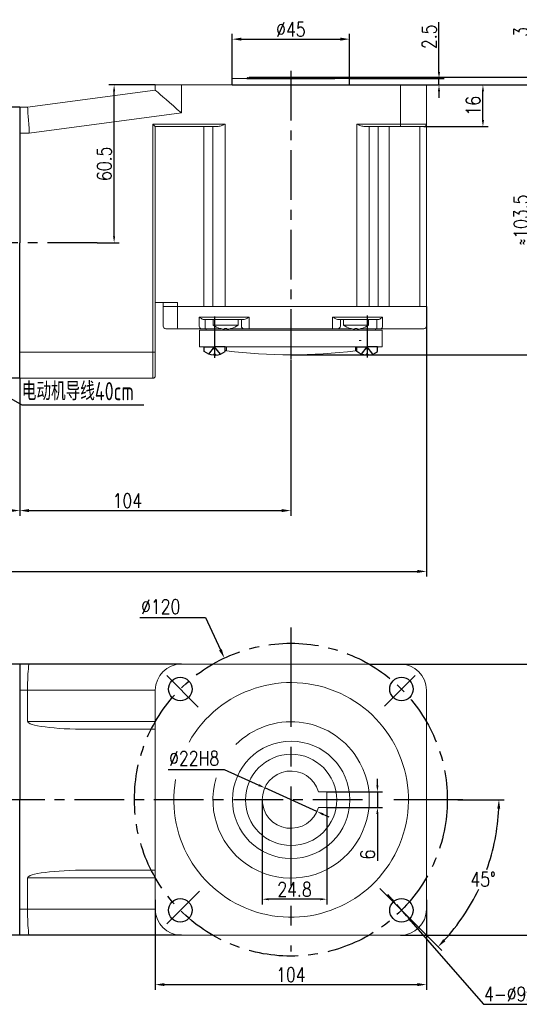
# Model space of a CAD drawing. Header units: inches. Extents: x 331 to 12887, y -474 to 4488.
# Tile 45 of 122: x 6185 to 6376, y -180 to 197. Entities that reach past the tile are written whole.
import ezdxf

# ---------------------------------------------------------------- set-up
doc = ezdxf.new("R2010")
doc.units = ezdxf.units.IN
doc.header["$LTSCALE"] = 10
doc.header["$MEASUREMENT"] = 0
doc.linetypes.add('CENTER', pattern=[10.16, 6.35, -1.27, 1.27, -1.27])
doc.linetypes.add('HIDDEN', pattern=[1.905, 1.27, -0.635])
for name, color, linetype in [('1轮廓实线层', 7, 'Continuous'), ('3中心线层', 1, 'CENTER'), ('4虚线层', 6, 'HIDDEN'), ('6文字层', 3, 'Continuous'), ('7标注层', 4, 'Continuous')]:
    doc.layers.add(name, color=color, linetype=linetype)
doc.styles.add('PC_TEXTSTYLE', font='isocp.shx', dxfattribs={"width": 0.8, "bigfont": 'HZFS.SHX'})
doc.styles.add('TH_GBDIM', font='romans.shx', dxfattribs={"width": 0.8, "bigfont": 'gbcbig.shx'})
doc.dimstyles.new('TH_GBDIM', dxfattribs={"dimtxt": 3.5, "dimasz": 2.5, "dimexe": 2, "dimexo": 0, "dimgap": 1, "dimtad": 1, "dimdec": 4, "dimdsep": 46, "dimtxsty": 'TH_GBDIM', "dimcen": 0.09, "dimclrd": 4, "dimclre": 4, "dimclrt": 3, "dimadec": 0, "dimazin": 0, "dimtfac": 1, "dimtdec": 4, "dimtmove": 0, "dimatfit": 3, "dimfxl": 1, "dimtzin": 0, "dimarcsym": 0})
doc.dimstyles.new('直径标注A3', dxfattribs={"dimtxt": 3.5, "dimasz": 3, "dimexe": 2, "dimexo": 0.0625, "dimgap": 1, "dimtad": 1, "dimtih": 1, "dimtoh": 1, "dimdsep": 46, "dimtxsty": 'PC_TEXTSTYLE', "dimsah": 1, "dimcen": 0.09, "dimclrt": 3, "dimadec": 0, "dimazin": 0, "dimtfac": 0.7, "dimtmove": 0, "dimatfit": 0, "dimfxl": 1, "dimtzin": 0, "dimarcsym": 0})
doc.dimstyles.new('线性标注', dxfattribs={"dimtxt": 2.5, "dimasz": 3, "dimexe": 2, "dimexo": 0, "dimgap": 1, "dimtad": 1, "dimtih": 1, "dimtoh": 1, "dimdsep": 46, "dimtxsty": 'PC_TEXTSTYLE', "dimcen": 0.09, "dimclrt": 3, "dimadec": 0, "dimazin": 0, "dimtfac": 0.7, "dimtix": 1, "dimtmove": 0, "dimatfit": 0, "dimfxl": 1, "dimtzin": 0, "dimarcsym": 0})
doc.dimstyles.new('角度标注', dxfattribs={"dimtxt": 3.5, "dimasz": 3, "dimexe": 2, "dimexo": 0, "dimgap": 1, "dimtad": 1, "dimtih": 1, "dimtoh": 1, "dimdsep": 46, "dimtxsty": 'PC_TEXTSTYLE', "dimsah": 1, "dimcen": 0.09, "dimclrd": 4, "dimclrt": 3, "dimadec": 0, "dimazin": 0, "dimtfac": 0.7, "dimtmove": 0, "dimatfit": 0, "dimfxl": 1, "dimtzin": 0, "dimarcsym": 0})

# ---------------------------------------------------------------- blocks, each defined once
blk = doc.blocks.new('*D295')
at = {"layer": '7标注层', "color": 4, "lineweight": -2, "transparency": 16777216}
for p, q in [((6236.77, 172.21), (6218.96, 172.21)), ((6220.96, 114.21), (6220.96, 169.71)), ((6214.48, 111.71), (6222.96, 111.71))]:
    blk.add_line(p, q, dxfattribs=at)
at = {"layer": '7标注层', "color": 4, "transparency": 16777216}
for points in [[(6220.55, 169.71), (6221.38, 169.71), (6220.96, 172.21)], [(6220.55, 114.21), (6221.38, 114.21), (6220.96, 111.71)]]:
    blk.add_solid(points, dxfattribs=at)
at = {"layer": 'Defpoints', "color": 0, "transparency": 16777216}
for p in [(6220.96, 172.21), (6236.77, 172.21), (6214.48, 111.71)]:
    blk.add_point(p, dxfattribs=at)
at = {"layer": '7标注层', "color": 3, "transparency": 16777216, "insert": (6217.21, 141.96), "char_height": 5.5, "attachment_point": 5, "rotation": 90, "style": 'TH_GBDIM'}
blk.add_mtext('60.5', dxfattribs=at)
blk = doc.blocks.new('*D296')
at = {"layer": '7标注层', "color": 4, "lineweight": -2, "transparency": 16777216}
for p, q in [((6340.77, 172.21), (6364.45, 172.21)), ((6362.45, 158.71), (6362.45, 169.71)), ((6339.77, 156.21), (6364.45, 156.21))]:
    blk.add_line(p, q, dxfattribs=at)
at = {"layer": '7标注层', "color": 4, "transparency": 16777216}
for points in [[(6362.04, 169.71), (6362.87, 169.71), (6362.45, 172.21)], [(6362.04, 158.71), (6362.87, 158.71), (6362.45, 156.21)]]:
    blk.add_solid(points, dxfattribs=at)
at = {"layer": 'Defpoints', "color": 0, "transparency": 16777216}
for p in [(6340.77, 172.21), (6362.45, 172.21), (6339.77, 156.21)]:
    blk.add_point(p, dxfattribs=at)
at = {"layer": '7标注层', "color": 3, "transparency": 16777216, "insert": (6358.7, 164.21), "char_height": 5.5, "attachment_point": 5, "rotation": 90, "style": 'TH_GBDIM'}
blk.add_mtext('16', dxfattribs=at)
blk = doc.blocks.new('*D272')
at = {"layer": '7标注层', "color": 4, "lineweight": -2, "transparency": 16777216}
for p, q in [((6340.77, 172.21), (6382.78, 172.21)), ((6380.78, 169.71), (6380.78, 71.21)), ((6288.77, 68.71), (6382.78, 68.71))]:
    blk.add_line(p, q, dxfattribs=at)
at = {"layer": '7标注层', "color": 4, "transparency": 16777216}
for points in [[(6380.37, 169.71), (6381.2, 169.71), (6380.78, 172.21)], [(6380.37, 71.21), (6381.2, 71.21), (6380.78, 68.71)]]:
    blk.add_solid(points, dxfattribs=at)
at = {"layer": 'Defpoints', "color": 0, "transparency": 16777216}
for p in [(6340.77, 172.21), (6288.77, 68.71), (6380.78, 68.71)]:
    blk.add_point(p, dxfattribs=at)
at = {"layer": '7标注层', "color": 3, "transparency": 16777216, "insert": (6377.03, 120.46), "char_height": 5.5, "attachment_point": 5, "rotation": 90, "style": 'TH_GBDIM'}
blk.add_mtext('≈103.5', dxfattribs=at)
blk = doc.blocks.new('*D273')
at = {"layer": '7标注层', "color": 0, "lineweight": -2, "transparency": 16777216}
for p, q in [((6288.77, 66.89), (6288.77, 6.98)), ((6184.77, 59.71), (6184.77, 6.98)), ((6188.27, 8.98), (6285.27, 8.98))]:
    blk.add_line(p, q, dxfattribs=at)
at = {"layer": '7标注层', "color": 0, "transparency": 16777216}
for points in [[(6188.27, 9.56), (6188.27, 8.4), (6184.77, 8.98)], [(6285.27, 9.56), (6285.27, 8.4), (6288.77, 8.98)]]:
    blk.add_solid(points, dxfattribs=at)
at = {"layer": 'Defpoints', "color": 0, "transparency": 16777216}
for p in [(6288.77, 66.89), (6184.77, 59.71), (6288.77, 8.98)]:
    blk.add_point(p, dxfattribs=at)
at = {"layer": '7标注层', "color": 3, "transparency": 16777216, "insert": (6226.04, 12.73), "char_height": 5.5, "attachment_point": 5, "style": 'TH_GBDIM'}
blk.add_mtext('104', dxfattribs=at)
blk = doc.blocks.new('*D277')
at = {"layer": '7标注层', "color": 4, "lineweight": -2, "transparency": 16777216}
for p, q in [((6345.59, 177.21), (6345.59, 196.27)), ((6311.27, 174.71), (6347.59, 174.71)), ((6345.59, 172.21), (6345.59, 174.71)), ((6289.45, 172.21), (6347.59, 172.21)), ((6345.59, 169.71), (6345.59, 167.21))]:
    blk.add_line(p, q, dxfattribs=at)
at = {"layer": '7标注层', "color": 4, "transparency": 16777216}
for points in [[(6345.17, 177.21), (6346, 177.21), (6345.59, 174.71)], [(6345.17, 169.71), (6346, 169.71), (6345.59, 172.21)]]:
    blk.add_solid(points, dxfattribs=at)
at = {"layer": 'Defpoints', "color": 0, "transparency": 16777216}
for p in [(6311.27, 174.71), (6345.59, 174.71), (6289.45, 172.21)]:
    blk.add_point(p, dxfattribs=at)
at = {"layer": '7标注层', "color": 3, "transparency": 16777216, "insert": (6341.84, 190.66), "char_height": 5.5, "attachment_point": 5, "rotation": 90, "style": 'TH_GBDIM'}
blk.add_mtext('2.5', dxfattribs=at)
blk = doc.blocks.new('*D278')
at = {"layer": '7标注层', "color": 0, "lineweight": -2, "transparency": 16777216}
for p, q in [((6266.27, 172.21), (6266.27, 191.76)), ((6269.77, 189.76), (6307.77, 189.76)), ((6311.27, 172.21), (6311.27, 191.76))]:
    blk.add_line(p, q, dxfattribs=at)
at = {"layer": '7标注层', "color": 0, "transparency": 16777216}
for points in [[(6269.77, 190.34), (6269.77, 189.18), (6266.27, 189.76)], [(6307.77, 190.34), (6307.77, 189.18), (6311.27, 189.76)]]:
    blk.add_solid(points, dxfattribs=at)
at = {"layer": 'Defpoints', "color": 0, "transparency": 16777216}
for p in [(6311.27, 189.76), (6266.27, 172.21), (6311.27, 172.21)]:
    blk.add_point(p, dxfattribs=at)
at = {"layer": '7标注层', "color": 3, "transparency": 16777216, "insert": (6288.77, 193.51), "char_height": 5.5, "attachment_point": 5, "style": 'TH_GBDIM'}
blk.add_mtext('%%C45', dxfattribs=at)
blk = doc.blocks.new('*D282')
at = {"layer": '7标注层', "color": 4, "lineweight": -2, "transparency": 16777216}
for p, q in [((6380.78, 177.71), (6380.78, 195.01)), ((6303.61, 175.21), (6382.78, 175.21)), ((6380.78, 172.21), (6380.78, 175.21)), ((6304.82, 172.21), (6382.78, 172.21)), ((6380.78, 169.71), (6380.78, 167.21))]:
    blk.add_line(p, q, dxfattribs=at)
at = {"layer": '7标注层', "color": 4, "transparency": 16777216}
for points in [[(6380.37, 177.71), (6381.2, 177.71), (6380.78, 175.21)], [(6380.37, 169.71), (6381.2, 169.71), (6380.78, 172.21)]]:
    blk.add_solid(points, dxfattribs=at)
at = {"layer": 'Defpoints', "color": 0, "transparency": 16777216}
for p in [(6303.61, 175.21), (6304.82, 172.21), (6380.78, 172.21)]:
    blk.add_point(p, dxfattribs=at)
at = {"layer": '7标注层', "color": 3, "transparency": 16777216, "insert": (6377.03, 192.54), "char_height": 5.5, "attachment_point": 5, "rotation": 90, "style": 'TH_GBDIM'}
blk.add_mtext('3', dxfattribs=at)
blk = doc.blocks.new('*D298')
at = {"layer": '7标注层', "color": 4, "lineweight": -2, "transparency": 16777216}
for p, q in [((6351.5, -49.89), (6397.59, -49.89)), ((6395.59, -151.39), (6395.59, -52.39)), ((6330.77, -153.89), (6397.59, -153.89))]:
    blk.add_line(p, q, dxfattribs=at)
at = {"layer": '7标注层', "color": 4, "transparency": 16777216}
for points in [[(6395.17, -52.39), (6396.01, -52.39), (6395.59, -49.89)], [(6395.17, -151.39), (6396.01, -151.39), (6395.59, -153.89)]]:
    blk.add_solid(points, dxfattribs=at)
at = {"layer": 'Defpoints', "color": 0, "transparency": 16777216}
for p in [(6351.5, -49.89), (6395.59, -49.89), (6330.77, -153.89)]:
    blk.add_point(p, dxfattribs=at)
at = {"layer": '7标注层', "color": 3, "transparency": 16777216, "insert": (6391.84, -101.33), "char_height": 5.5, "attachment_point": 5, "rotation": 90, "style": 'TH_GBDIM'}
blk.add_mtext('104', dxfattribs=at)
blk = doc.blocks.new('*D299')
at = {"layer": '7标注层', "color": 4, "lineweight": -2, "transparency": 16777216}
for p, q in [((6230.87, -32.09), (6255.97, -32.09)), ((6255.97, -32.09), (6261.76, -44.42)), ((6288.68, -101.89), (6288.86, -101.89)), ((6288.77, -101.98), (6288.77, -101.8))]:
    blk.add_line(p, q, dxfattribs=at)
at = {"layer": '7标注层', "color": 4, "transparency": 16777216}
blk.add_solid([(6262.29, -44.17), (6261.23, -44.67), (6263.25, -47.59)], dxfattribs=at)
at = {"layer": 'Defpoints', "color": 0, "transparency": 16777216}
for p in [(6263.25, -47.59), (6314.29, -156.19)]:
    blk.add_point(p, dxfattribs=at)
at = {"layer": '7标注层', "color": 3, "transparency": 16777216, "insert": (6238.83, -27.84), "char_height": 5.5, "attachment_point": 5, "style": 'TH_GBDIM'}
blk.add_mtext('{∅120}{}{}', dxfattribs=at)
blk = doc.blocks.new('*D301')
at = {"layer": '7标注层', "color": 4, "lineweight": -2, "transparency": 16777216}
for p, q in [((6241.71, -90.27), (6263.12, -90.27)), ((6263.12, -90.27), (6276.47, -96.32)), ((6298.79, -106.43), (6278.75, -97.35)), ((6301.07, -107.46), (6303.35, -108.49))]:
    blk.add_line(p, q, dxfattribs=at)
at = {"layer": '7标注层', "color": 4, "transparency": 16777216}
for points in [[(6276.65, -95.94), (6276.3, -96.7), (6278.75, -97.35)], [(6301.24, -107.08), (6300.9, -107.84), (6298.79, -106.43)]]:
    blk.add_solid(points, dxfattribs=at)
at = {"layer": 'Defpoints', "color": 0, "transparency": 16777216}
for p in [(6278.75, -97.35), (6298.79, -106.43)]:
    blk.add_point(p, dxfattribs=at)
at = {"layer": '7标注层', "color": 3, "transparency": 16777216, "insert": (6251.67, -86.02), "char_height": 5.5, "attachment_point": 5, "style": 'TH_GBDIM'}
blk.add_mtext('%%C22{}{H8}', dxfattribs=at)
blk = doc.blocks.new('*D283')
at = {"layer": '7标注层', "color": 0, "lineweight": -2, "transparency": 16777216}
for p, q in [((6352.77, -101.89), (6370.59, -101.89)), ((6336.39, -149.5), (6346.62, -159.74))]:
    blk.add_line(p, q, dxfattribs=at)
at = {"layer": '7标注层', "color": 4, "lineweight": -2, "transparency": 16777216}
for start, end in [(340.385, 357.4873), (317.5127, 334.5535)]:
    blk.add_arc((6288.77, -101.89), 79.81, start, end, dxfattribs=at)
at = {"layer": '7标注层', "color": 4, "transparency": 16777216}
for points in [[(6367.93, -105.37), (6369.09, -105.4), (6368.59, -101.89)], [(6348.05, -156.2), (6347.21, -155.39), (6345.21, -158.33)]]:
    blk.add_solid(points, dxfattribs=at)
at = {"layer": 'Defpoints', "color": 0, "transparency": 16777216}
for p in [(5969.5, -101.89), (6288.77, -101.89), (6352.77, -101.89), (6357.89, -141.8), (6336.39, -149.5)]:
    blk.add_point(p, dxfattribs=at)
at = {"layer": '7标注层', "color": 3, "transparency": 16777216, "insert": (6362.51, -132.43), "char_height": 5.5, "attachment_point": 5, "style": 'TH_GBDIM'}
blk.add_mtext('45°', dxfattribs=at)
blk = doc.blocks.new('*D284')
at = {"layer": '7标注层', "color": 0, "lineweight": -2, "transparency": 16777216}
for p, q in [((6340.77, 87.21), (6340.77, -16.36)), ((5980.27, 76.71), (5980.27, -16.36)), ((5983.77, -14.36), (6337.27, -14.36))]:
    blk.add_line(p, q, dxfattribs=at)
at = {"layer": '7标注层', "color": 0, "transparency": 16777216}
for points in [[(5983.77, -13.77), (5983.77, -14.94), (5980.27, -14.36)], [(6337.27, -13.77), (6337.27, -14.94), (6340.77, -14.36)]]:
    blk.add_solid(points, dxfattribs=at)
at = {"layer": 'Defpoints', "color": 0, "transparency": 16777216}
for p in [(6340.77, 87.21), (5980.27, 76.71), (6340.77, -14.36)]:
    blk.add_point(p, dxfattribs=at)
at = {"layer": '7标注层', "color": 3, "transparency": 16777216, "insert": (6172.02, -10.61), "char_height": 5.5, "attachment_point": 5, "style": 'TH_GBDIM'}
blk.add_mtext('360.5', dxfattribs=at)
blk = doc.blocks.new('*D285')
at = {"layer": '7标注层', "color": 0, "lineweight": -2, "transparency": 16777216}
for p, q in [((5980.27, 76.71), (5980.27, 6.98)), ((6184.77, 59.71), (6184.77, 6.98)), ((5983.77, 8.98), (6181.27, 8.98))]:
    blk.add_line(p, q, dxfattribs=at)
at = {"layer": '7标注层', "color": 0, "transparency": 16777216}
for points in [[(5983.77, 9.56), (5983.77, 8.4), (5980.27, 8.98)], [(6181.27, 9.56), (6181.27, 8.4), (6184.77, 8.98)]]:
    blk.add_solid(points, dxfattribs=at)
at = {"layer": 'Defpoints', "color": 0, "transparency": 16777216}
for p in [(5980.27, 76.71), (6184.77, 59.71), (6184.77, 8.98)]:
    blk.add_point(p, dxfattribs=at)
at = {"layer": '7标注层', "color": 3, "transparency": 16777216, "insert": (6094.02, 12.73), "char_height": 5.5, "attachment_point": 5, "style": 'TH_GBDIM'}
blk.add_mtext('204.5', dxfattribs=at)
blk = doc.blocks.new('*D873')
at = {"layer": '7标注层', "color": 0, "lineweight": -2, "transparency": 16777216}
for p, q in [((6327.58, -140.17), (6325.94, -138.29)), ((6329.23, -142.05), (6333.17, -146.58)), ((6334.81, -148.46), (6362.65, -180.36)), ((6362.65, -180.36), (6393.3, -180.36))]:
    blk.add_line(p, q, dxfattribs=at)
at = {"layer": '7标注层', "color": 0, "transparency": 16777216}
for points in [[(6327.9, -139.9), (6327.27, -140.44), (6329.23, -142.05)], [(6335.13, -148.19), (6334.5, -148.73), (6333.17, -146.58)]]:
    blk.add_solid(points, dxfattribs=at)
at = {"layer": 'Defpoints', "color": 0, "transparency": 16777216}
for p in [(6329.23, -142.05), (6333.17, -146.58)]:
    blk.add_point(p, dxfattribs=at)
at = {"layer": '7标注层', "color": 3, "transparency": 16777216, "insert": (6378.48, -176.43), "char_height": 5.5, "attachment_point": 5, "style": 'TH_GBDIM'}
blk.add_mtext('{4-%%C9}{}{}{通孔均布}', dxfattribs=at)
blk = doc.blocks.new('*U871')
at = {"layer": '1轮廓实线层'}
blk.add_circle((0, 0), 4.5, dxfattribs=at)
blk = doc.blocks.new('*U872')
at = {"layer": '1轮廓实线层', "color": 0, "linetype": 'ByBlock', "lineweight": -2, "transparency": 16777216}
for p, rotation in [((2696.38, 2671.31), 180), ((2781.23, 2671.31), 89.99999999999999), ((2696.38, 2586.46), 269.9999999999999)]:
    blk.add_blockref('*U871', p, dxfattribs=dict(at, rotation=rotation))
blk.add_blockref('*U871', (2781.23, 2586.46), dxfattribs=at)
blk = doc.blocks.new('*D914')
at = {"layer": '7标注层', "color": 4, "lineweight": -2, "transparency": 16777216}
for p, q in [((6321.96, -96.39), (6321.96, -93.89)), ((6302.57, -98.89), (6323.96, -98.89)), ((6321.96, -98.89), (6321.96, -104.89)), ((6302.57, -104.89), (6323.96, -104.89)), ((6321.96, -107.39), (6321.96, -125.31))]:
    blk.add_line(p, q, dxfattribs=at)
at = {"layer": '7标注层', "color": 4, "transparency": 16777216}
for points in [[(6321.55, -96.39), (6322.38, -96.39), (6321.96, -98.89)], [(6321.55, -107.39), (6322.38, -107.39), (6321.96, -104.89)]]:
    blk.add_solid(points, dxfattribs=at)
at = {"layer": 'Defpoints', "color": 0, "transparency": 16777216}
for p in [(6302.57, -98.89), (6321.96, -98.89), (6302.57, -104.89)]:
    blk.add_point(p, dxfattribs=at)
at = {"layer": '7标注层', "color": 3, "transparency": 16777216, "insert": (6318.21, -122.95), "char_height": 5.5, "attachment_point": 5, "rotation": 90, "style": 'TH_GBDIM'}
blk.add_mtext('6', dxfattribs=at)
blk = doc.blocks.new('*D915')
at = {"layer": '7标注层', "color": 4, "lineweight": -2, "transparency": 16777216}
for p, q in [((6277.77, -101.89), (6277.77, -142.06)), ((6302.57, -104.89), (6302.57, -142.06)), ((6300.07, -140.06), (6280.27, -140.06))]:
    blk.add_line(p, q, dxfattribs=at)
at = {"layer": '7标注层', "color": 4, "transparency": 16777216}
for points in [[(6280.27, -139.65), (6280.27, -140.48), (6277.77, -140.06)], [(6300.07, -139.65), (6300.07, -140.48), (6302.57, -140.06)]]:
    blk.add_solid(points, dxfattribs=at)
at = {"layer": 'Defpoints', "color": 0, "transparency": 16777216}
for p in [(6277.77, -101.89), (6302.57, -104.89), (6277.77, -140.06)]:
    blk.add_point(p, dxfattribs=at)
at = {"layer": '7标注层', "color": 3, "transparency": 16777216, "insert": (6290.17, -136.31), "char_height": 5.5, "attachment_point": 5, "style": 'TH_GBDIM'}
blk.add_mtext('24.8', dxfattribs=at)
blk = doc.blocks.new('*D947')
at = {"layer": '7标注层', "color": 4, "lineweight": -2, "transparency": 16777216}
for p, q in [((6236.77, -140.3), (6236.77, -174.8)), ((6340.77, -140.3), (6340.77, -174.8)), ((6240.27, -172.8), (6337.27, -172.8))]:
    blk.add_line(p, q, dxfattribs=at)
at = {"layer": '7标注层', "color": 4, "transparency": 16777216}
for points in [[(6240.27, -172.22), (6240.27, -173.38), (6236.77, -172.8)], [(6337.27, -172.22), (6337.27, -173.38), (6340.77, -172.8)]]:
    blk.add_solid(points, dxfattribs=at)
at = {"layer": 'Defpoints', "color": 0, "transparency": 16777216}
for p in [(6236.77, -140.3), (6340.77, -140.3), (6340.77, -172.8)]:
    blk.add_point(p, dxfattribs=at)
at = {"layer": '7标注层', "color": 3, "transparency": 16777216, "insert": (6288.77, -169.05), "char_height": 5.5, "attachment_point": 5, "style": 'TH_GBDIM'}
blk.add_mtext('104', dxfattribs=at)

msp = doc.modelspace()

# ---------------------------------------------------------------- linework, layer by layer
at = {"linetype": 'Continuous', "lineweight": 15}
msp.add_line((6266.27203, 174.70899), (6311.27203, 174.70899), dxfattribs=at)
at = {"color": 7, "linetype": 'Continuous', "lineweight": 15}
for p, q in [((6187.77203, 163.70899), (6236.77204, 170.20899)), ((6236.77204, 170.20899), (6236.77204, 172.20899)), ((6236.77204, 172.20899), (6246.77203, 172.20899)), ((6246.77203, 172.20899), (6246.77203, 161.44792)), ((6246.77203, 172.20899), (6330.77203, 172.20899)), ((6330.77203, 172.20899), (6340.77203, 172.20899)), ((6330.77203, 157.20899), (6330.77203, 172.20899)), ((6340.77203, 172.20899), (6340.77203, 157.20899)), ((6184.77203, 163.70899), (6187.77203, 163.70899)), ((6246.77203, 161.44792), (6188.43241, 153.70899)), ((6235.77203, 157.20899), (6263.51917, 157.20899)), ((6235.77203, 69.70899), (6235.77203, 157.20899)), ((6260.51917, 156.20899), (6236.77204, 156.20899)), ((6236.77204, 156.20899), (6236.77204, 69.70899)), ((6255.34186, 156.20899), (6255.34186, 87.20899)), ((6258.82071, 87.20899), (6258.82071, 156.20899)), ((6263.51917, 157.20899), (6263.51917, 87.20899)), ((6314.10321, 157.20899), (6330.77203, 157.20899)), ((6314.10321, 87.20899), (6314.10321, 157.20899)), ((6330.77203, 156.20899), (6317.10321, 156.20899)), ((6318.80167, 156.20899), (6318.80167, 87.20899)), ((6322.27136, 156.20899), (6322.27136, 87.20899)), ((6326.44844, 156.20899), (6326.44844, 87.20899)), ((6330.77203, 157.20899), (6340.77203, 157.20899)), ((6330.77203, 157.20899), (6330.77203, 156.20899)), ((6339.77204, 156.20899), (6330.77203, 156.20899)), ((6338.27203, 87.20899), (6338.27203, 156.20899)), ((6340.77203, 157.20899), (6340.77203, 87.20899)), ((6188.43241, 153.70899), (6184.77203, 153.70899)), ((6236.77204, 88.70899), (6245.31191, 88.70899)), ((6239.77203, 87.20899), (6239.77203, 88.70899)), ((6239.77203, 79.70899), (6239.77203, 87.20899)), ((6239.77203, 87.20899), (6245.31191, 87.20899)), ((6245.31191, 87.20899), (6239.77203, 87.20899)), ((6245.31191, 88.70899), (6245.31191, 87.20899)), ((6245.31191, 87.20899), (6245.31191, 79.70899)), ((6245.31191, 87.20899), (6255.34186, 87.20899)), ((6245.31191, 87.20899), (6255.34186, 87.20899)), ((6258.82071, 87.20899), (6255.34186, 87.20899)), ((6255.34186, 87.20899), (6258.82071, 87.20899)), ((6258.82071, 87.20899), (6263.51917, 87.20899)), ((6263.51917, 87.20899), (6258.82071, 87.20899)), ((6314.10321, 87.20899), (6263.51917, 87.20899)), ((6263.51917, 87.20899), (6314.10321, 87.20899)), ((6314.10321, 87.20899), (6318.80167, 87.20899)), ((6318.80167, 87.20899), (6314.10321, 87.20899)), ((6318.80167, 87.20899), (6322.27136, 87.20899)), ((6318.80167, 87.20899), (6322.27136, 87.20899)), ((6322.27136, 87.20899), (6326.44844, 87.20899)), ((6322.27136, 87.20899), (6326.44844, 87.20899)), ((6326.44844, 87.20899), (6338.27203, 87.20899)), ((6326.44844, 87.20899), (6338.27203, 87.20899)), ((6338.27203, 87.20899), (6340.77203, 87.20899)), ((6340.77203, 87.20899), (6338.27203, 87.20899)), ((6340.77203, 87.20899), (6340.77203, 79.70899)), ((6253.65184, 83.20899), (6255.34186, 83.20899)), ((6253.65184, 79.70899), (6253.65184, 83.20899)), ((6255.34186, 83.20899), (6258.82071, 83.20899)), ((6258.82071, 83.20899), (6263.51917, 83.20899)), ((6263.51917, 83.20899), (6272.77203, 83.20899)), ((6272.77203, 83.20899), (6272.77203, 79.70899)), ((6304.77204, 83.20899), (6314.10321, 83.20899)), ((6304.77204, 79.70899), (6304.77204, 83.20899)), ((6314.10321, 83.20899), (6318.80167, 83.20899)), ((6318.80167, 83.20899), (6322.27136, 83.20899)), ((6322.27136, 83.20899), (6323.97916, 83.20899)), ((6323.97916, 83.20899), (6323.97916, 79.70899)), ((6256.28155, 82.20899), (6255.58208, 82.20899)), ((6255.94132, 82.20899), (6255.94132, 79.70899)), ((6255.94132, 78.70899), (6255.94132, 79.70899)), ((6259.7604, 82.20899), (6256.28155, 82.20899)), ((6259.02203, 80.07179), (6263.77203, 80.07179)), ((6263.51917, 82.20899), (6259.7604, 82.20899)), ((6270.53597, 82.20899), (6263.51917, 82.20899)), ((6263.77203, 80.07179), (6268.52203, 80.07179)), ((6269.77203, 79.70899), (6269.77203, 82.20899)), ((6272.77203, 78.70899), (6272.77203, 79.70899)), ((6304.77204, 78.70899), (6304.77204, 79.70899)), ((6314.10321, 82.20899), (6307.0081, 82.20899)), ((6307.77203, 82.20899), (6307.77203, 79.70899)), ((6309.02203, 80.07179), (6313.77203, 80.07179)), ((6313.77203, 80.07179), (6318.52203, 80.07179)), ((6317.86198, 82.20899), (6314.10321, 82.20899)), ((6321.33167, 82.20899), (6317.86198, 82.20899)), ((6322.04545, 82.20899), (6321.33167, 82.20899)), ((6321.69938, 79.70899), (6321.69938, 82.20899)), ((6321.69938, 79.70899), (6321.69938, 78.70899)), ((6245.20394, 78.70899), (6240.77203, 78.70899)), ((6254.415, 78.70899), (6245.20394, 78.70899)), ((6253.77203, 71.70899), (6253.77203, 78.20899)), ((6253.77203, 78.20899), (6323.77203, 78.20899)), ((6255.94132, 78.70899), (6254.415, 78.70899)), ((6262.06326, 78.70899), (6255.94132, 78.70899)), ((6263.28203, 78.56319), (6263.28203, 78.84871)), ((6263.77203, 78.70899), (6263.28203, 78.70899)), ((6263.77203, 78.70899), (6263.77203, 78.83532)), ((6264.26203, 78.70899), (6263.77203, 78.70899)), ((6264.26203, 78.84871), (6264.26203, 78.56319)), ((6270.77203, 78.70899), (6265.4808, 78.70899)), ((6272.77203, 78.70899), (6270.77203, 78.70899)), ((6304.77204, 78.70899), (6272.77203, 78.70899)), ((6306.77203, 78.70899), (6304.77204, 78.70899)), ((6312.06326, 78.70899), (6306.77203, 78.70899)), ((6313.28203, 78.56319), (6313.28203, 78.84871)), ((6313.77203, 78.70899), (6313.28203, 78.70899)), ((6313.77203, 78.83532), (6313.77203, 78.70899)), ((6314.26203, 78.70899), (6313.77203, 78.70899)), ((6314.26203, 78.84871), (6314.26203, 78.56319)), ((6321.69938, 78.70899), (6315.4808, 78.70899)), ((6323.21923, 78.70899), (6321.69938, 78.70899)), ((6325.94844, 78.70899), (6323.21923, 78.70899)), ((6323.77203, 78.20899), (6323.77203, 71.70899)), ((6337.77203, 78.70899), (6325.94844, 78.70899)), ((6339.77204, 78.70899), (6337.77203, 78.70899)), ((6315.02203, 74.20899), (6315.77203, 74.20899)), ((6184.77203, 69.70899), (6235.77203, 69.70899)), ((6235.77203, 59.70899), (6235.77203, 69.70899)), ((6235.77203, 69.70899), (6236.77204, 69.70899)), ((6236.77204, 69.70899), (6236.77204, 60.70899)), ((6253.77203, 71.70899), (6257.27203, 71.70899)), ((6257.27203, 71.70899), (6261.77203, 71.70899)), ((6261.77203, 71.70899), (6315.77203, 71.70899)), ((6264.02203, 70.20363), (6264.02203, 71.70899)), ((6313.52203, 71.70899), (6313.52203, 70.20363)), ((6315.77203, 71.70899), (6320.27203, 71.70899)), ((6320.27203, 71.70899), (6323.77203, 71.70899)), ((6235.77203, 59.70899), (6184.77203, 59.70899)), ((6184.77203, -49.88843), (6188.4324, -49.88843)), ((6330.77203, -49.88843), (6246.77203, -49.88843)), ((6187.77203, -59.88843), (6184.77203, -59.88843)), ((6236.77203, -59.88843), (6187.77203, -59.88843)), ((6187.77203, -71.88843), (6187.77203, -59.88843)), ((6236.77203, -59.88843), (6236.77203, -143.88843)), ((6340.77203, -143.88843), (6340.77203, -59.88843)), ((6187.77203, -71.88843), (6236.77203, -71.88843)), ((6236.77203, -74.88843), (6210.58552, -74.88843)), ((6299.35504, -98.88843), (6302.57203, -98.88843)), ((6302.57203, -98.88843), (6302.57203, -104.88843)), ((6302.57203, -104.88843), (6299.35504, -104.88843)), ((6236.77203, -131.88843), (6187.77203, -131.88843)), ((6187.77203, -131.88843), (6187.77203, -143.88843)), ((6210.58552, -128.88843), (6236.77203, -128.88843)), ((6184.77203, -143.88843), (6187.77203, -143.88843)), ((6187.77203, -143.88843), (6236.77203, -143.88843)), ((6188.4324, -153.88843), (6184.77203, -153.88843)), ((6188.4324, -153.88844), (6184.77203, -153.88844)), ((6246.77203, -153.88843), (6330.77203, -153.88843))]:
    msp.add_line(p, q, dxfattribs=at)
at = {"color": 4}
msp.add_line((6185.57679, 49.57661), (6232.33755, 49.57661), dxfattribs=at)
for p, q in [((6246.77203, -49.88843), (6184.77203, -49.88843)), ((6246.77203, -153.88843), (6184.77202, -153.88844))]:
    msp.add_line(p, q)
at = {"color": 7, "linetype": 'Continuous', "lineweight": 15, "flags": 128}
for points in [[(6246.77203, 161.44792), (6245.20769, 162.81845), (6243.68186, 164.15524), (6242.23213, 165.42536), (6240.89418, 166.59755), (6239.70097, 167.64293), (6238.68187, 168.53577), (6237.86197, 169.25409), (6237.26147, 169.78019), (6236.89515, 170.10113), (6236.77204, 170.20899)], [(6187.77203, 163.70899), (6187.78207, 163.55707), (6187.81186, 163.10592), (6187.86051, 162.36924), (6187.92653, 161.36944), (6188.00793, 160.13687), (6188.10222, 158.70899), (6188.20654, 157.12919), (6188.31774, 155.44547), (6188.43241, 153.70899)], [(6236.77204, 156.20899), (6236.75684, 156.22418), (6236.71173, 156.2693), (6236.63806, 156.34297), (6236.53808, 156.44295), (6236.41482, 156.5662), (6236.27203, 156.70899), (6236.11405, 156.86697), (6235.94568, 157.03534), (6235.77203, 157.20899)], [(6266.0259, 78.84871), (6266.02928, 78.84285), (6266.03169, 78.83867), (6266.03314, 78.83616), (6266.03363, 78.83532)], [(6311.51044, 78.83532), (6311.51093, 78.83616), (6311.51237, 78.83867), (6311.51479, 78.84285), (6311.51817, 78.84871)]]:
    msp.add_lwpolyline(points, dxfattribs=at)
at = {"color": 7, "linetype": 'Continuous', "lineweight": 15}
for radius in [22.5, 17.5]:
    msp.add_circle((6288.86203, -101.97843), radius, dxfattribs=at)
for centre, radius, start, end in [((6272.77203, 174.20899), 1, 90, 150), ((6304.77203, 174.20899), 1, 30, 90), ((6339.77203, 157.20899), 1, 270, 0), ((6240.77203, 79.70899), 1, 180, 270), ((6242.91566, 79.4619), 2.40896, 341.7873328, 5.8872967), ((6254.55179, 79.60459), 0.90599, 173.3830038, 261.3161557), ((6263.77203, 86.50899), 8, 233.5764264, 253.5786384), ((6263.77203, 86.50899), 8, 286.4213616, 306.4235736), ((6270.77203, 79.70899), 1, 180, 270), ((6306.77203, 79.70899), 1, 270, 0), ((6313.77203, 86.50899), 8, 233.5764264, 253.5786384), ((6313.77203, 86.50899), 8, 286.4213616, 306.4235736), ((6323.08024, 79.60336), 0.9051, 278.8337087, 6.7019271), ((6339.77203, 79.70899), 1, 270, 0), ((6264.33663, 77.21268), 3.25888, 149.8661641, 150.1378907), ((6263.77203, 86.50899), 7.98498, 253.6046715, 264.3221101), ((6263.77203, 87.81182), 8.9765, 266.8708423, 273.1291577), ((6263.77203, 86.50899), 7.98498, 275.6778899, 286.3953285), ((6313.77203, 86.50899), 7.98498, 253.6046715, 264.3221101), ((6313.77203, 87.81184), 8.97652, 266.8708452, 273.1291548), ((6313.77203, 86.50899), 7.98498, 275.6778899, 286.3953285), ((6319.56501, 80.88267), 4.08195, 209.8865173, 210.1034474), ((6288.81685, 261.0432), 192.33672, 259.8628528, 260.0314886), ((6288.81685, 261.0432), 192.33672, 262.4429569, 262.5931825), ((6288.77203, 274.37566), 205.66667, 263.0882541, 276.9117459), ((6288.72722, 261.0432), 192.33672, 277.4068175, 277.5570431), ((6288.72722, 261.0432), 192.33672, 279.9685114, 280.1371472), ((6235.77203, 60.70899), 1, 270, 0), ((6246.77203, -59.88843), 10, 90, 180), ((6330.77203, -59.88843), 10, 0, 90), ((6288.86203, -101.97843), 45, 170.0568109, 150.4562083), ((6288.86203, -101.97843), 30, 33.2137322, 134.8257494), ((6288.86203, -101.97843), 30, 163.5951629, 33.2137322), ((6288.77203, -101.88843), 11, 15.8266199, 344.1733797), ((6246.77203, -143.88843), 10, 180, 270), ((6330.77203, -143.88843), 10, 270, 0)]:
    msp.add_arc(centre, radius, start, end, dxfattribs=at)
for centre, major_axis, ratio, start_param, end_param in [((6188.4324, -59.88843), (0, 10), 0.066037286, 0, 1.570796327), ((6210.58553, -71.88843), (-22.8135, 0), 0.131501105, 0, 1.570796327), ((6210.58553, -131.88843), (22.8135, 0), 0.131501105, 1.570796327, 3.141592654), ((6188.4324, -143.88843), (0, 10), 0.066037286, 1.570796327, 3.141592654)]:
    msp.add_ellipse(centre, major_axis=major_axis, ratio=ratio, start_param=start_param, end_param=end_param, dxfattribs=at)
at = {"linetype": 'Continuous', "lineweight": 15}
for points in [[(6266.27203, 174.70899), (6266.27203, 172.20899)], [(6311.27203, 172.20899), (6311.27203, 174.70899)]]:
    msp.add_open_spline(points, degree=1, dxfattribs=at)
at = {"color": 7, "linetype": 'Continuous', "lineweight": 15}
for points, knots in [([(6263.51917, 157.20899), (6263.51487, 157.20707), (6263.23707, 157.08281), (6262.49459, 156.7556), (6261.4664, 156.31985), (6260.77982, 156.23949), (6260.51917, 156.20899)], [0, 0, 0, 0, 0.004181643, 0.269941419, 0.722842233, 1, 1, 1, 1]), ([(6317.10321, 156.20899), (6316.84256, 156.2395), (6316.15599, 156.31985), (6315.12779, 156.75558), (6314.38532, 157.08282), (6314.10751, 157.20707), (6314.10321, 157.20899)], [0, 0, 0, 0, 0.27715807, 0.730058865, 0.995817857, 1, 1, 1, 1]), ([(6255.58208, 82.20899), (6255.41514, 82.22582), (6254.99042, 82.26864), (6254.29384, 82.6272), (6253.86771, 82.98816), (6253.65355, 83.20723), (6253.65184, 83.20899)], [0, 0, 0, 0, 0.204354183, 0.519902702, 0.996146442, 1, 1, 1, 1]), ([(6272.77203, 83.20899), (6272.76887, 83.20716), (6272.71167, 83.17415), (6272.31021, 82.94225), (6271.67018, 82.58191), (6270.97074, 82.26077), (6270.65493, 82.22316), (6270.53597, 82.20899)], [0, 0, 0, 0, 0.00400807, 0.072494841, 0.508977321, 0.815042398, 1, 1, 1, 1]), ([(6307.0081, 82.20899), (6306.88914, 82.22316), (6306.57333, 82.26077), (6305.87388, 82.58191), (6305.23386, 82.94227), (6304.83239, 83.17414), (6304.7752, 83.20716), (6304.77204, 83.20899)], [0, 0, 0, 0, 0.184956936, 0.491022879, 0.927506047, 0.995992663, 1, 1, 1, 1]), ([(6323.97916, 83.20899), (6323.97743, 83.20723), (6323.76214, 82.98827), (6323.33495, 82.62732), (6322.63744, 82.26869), (6322.21252, 82.22584), (6322.04545, 82.20899)], [0, 0, 0, 0, 0.00385126, 0.479928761, 0.795514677, 1, 1, 1, 1]), ([(6262.98203, 78.56319), (6263.01556, 78.56018), (6263.08262, 78.55417), (6263.1723, 78.55035), (6263.24002, 78.55111), (6263.27665, 78.55585), (6263.28047, 78.56106), (6263.28203, 78.56319)], [0, 0, 0, 0, 0.2138793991, 0.4278109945, 0.6405928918, 0.8528834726, 1, 1, 1, 1]), ([(6264.26203, 78.56319), (6264.2653, 78.56018), (6264.27185, 78.55417), (6264.32311, 78.55035), (6264.39852, 78.55111), (6264.48289, 78.55586), (6264.53905, 78.56106), (6264.56203, 78.56319)], [0, 0, 0, 0, 0.213875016, 0.427806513, 0.640594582, 0.852880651, 1, 1, 1, 1]), ([(6312.98203, 78.56319), (6313.01556, 78.56018), (6313.08262, 78.55417), (6313.1723, 78.55035), (6313.24002, 78.55111), (6313.27664, 78.55585), (6313.28047, 78.56106), (6313.28203, 78.56319)], [0, 0, 0, 0, 0.2138756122, 0.4278091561, 0.6405908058, 0.8528828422, 1, 1, 1, 1]), ([(6314.26203, 78.56319), (6314.2653, 78.56018), (6314.27184, 78.55417), (6314.3231, 78.55035), (6314.39852, 78.55111), (6314.48289, 78.55586), (6314.53905, 78.56106), (6314.56203, 78.56319)], [0, 0, 0, 0, 0.213873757, 0.427805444, 0.64059644, 0.852876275, 1, 1, 1, 1])]:
    msp.add_open_spline(points, degree=3, knots=knots, dxfattribs=at)
for points in [[(6259.02203, 82.20899), (6259.02203, 80.07179)], [(6268.52203, 80.07179), (6268.52203, 82.20899)], [(6309.02203, 82.20899), (6309.02203, 80.07179)], [(6318.52203, 80.07179), (6318.52203, 82.20899)], [(6256.27203, 78.70899), (6256.27203, 78.20899)], [(6321.27204, 78.20899), (6321.27204, 78.70899)]]:
    msp.add_open_spline(points, degree=1, dxfattribs=at)
at = {"layer": '1轮廓实线层'}
for p, q in [((6271.90601, 174.70899), (6305.63806, 174.70899)), ((6272.77203, 175.20899), (6304.77203, 175.20899)), ((6266.27203, 172.20899), (6311.27203, 172.20899)), ((6184.77203, 163.70899), (6176.27203, 163.70899)), ((6184.77203, 163.70899), (6184.77203, 111.70899)), ((6184.77203, 59.70899), (6184.77203, 111.70899)), ((6184.77203, 59.70899), (6176.27203, 59.70899)), ((6184.77203, -49.88843), (6176.27203, -49.88843)), ((6184.77203, -49.88843), (6184.77203, -101.88843)), ((6184.77203, -153.88843), (6184.77203, -101.88843)), ((6184.77203, -153.88843), (6176.27203, -153.88843))]:
    msp.add_line(p, q, dxfattribs=at)
at = {"layer": '1轮廓实线层', "color": 4}
msp.add_line((6318.70529, -49.88843), (6351.49539, -49.88843), dxfattribs=at)
at = {"layer": '1轮廓实线层', "extrusion": (-1.22465e-16, 7.4988e-33, -1)}
for points in [[(-6255.52203, 69.97812), (-6255.52203, 71.70899), (-6259.52203, 71.70899)], [(-6259.52203, 68.91899), (-6259.21203, 68.91899), (-6259.21203, 68.60899)], [(-6314.02203, 69.97812), (-6314.02203, 71.70899), (-6318.02203, 71.70899)], [(-6318.02203, 68.91899), (-6317.71203, 68.91899), (-6317.71203, 68.60899)]]:
    msp.add_lwpolyline(points, dxfattribs=at)
at = {"layer": '1轮廓实线层'}
for points in [[(6263.52203, 69.97812), (6263.52203, 71.70899), (6259.52203, 71.70899)], [(6259.52203, 68.91899), (6259.83203, 68.91899), (6259.83203, 68.60899)], [(6322.02203, 69.97812), (6322.02203, 71.70899), (6318.02203, 71.70899)], [(6318.02203, 68.91899), (6318.33203, 68.91899), (6318.33203, 68.60899)]]:
    msp.add_lwpolyline(points, dxfattribs=at)
at = {"layer": '1轮廓实线层', "extrusion": (-1.22465e-16, 7.4988e-33, -1)}
for centre in [(-6259.52203, 75.10159), (-6318.02203, 75.10159)]:
    msp.add_arc(centre, 6.5, 272.7336049, 307.9798724, dxfattribs=at)
at = {"layer": '1轮廓实线层'}
for centre in [(6259.52203, 75.10159), (6318.02203, 75.10159)]:
    msp.add_arc(centre, 6.5, 272.7336049, 307.9798724, dxfattribs=at)
at = {"layer": '3中心线层', "ltscale": 0.3}
for p, q in [((6288.77203, 177.64153), (6288.77203, 66.89184)), ((6214.47988, 111.70899), (6127.2749, 111.70898)), ((6316.25905, -101.88843), (5972.6119, -101.88843))]:
    msp.add_line(p, q, dxfattribs=at)
at = {"layer": '3中心线层'}
for p, q in [((6259.52203, 83.43373), (6259.52203, 67.51252)), ((6318.02203, 83.81269), (6318.02203, 67.70284)), ((6354.77203, -101.88843), (6328.26907, -101.88843))]:
    msp.add_line(p, q, dxfattribs=at)
at = {"layer": '3中心线层', "ltscale": 0.6}
for p, q in [((6288.77203, -35.88843), (6288.77203, -160.14143)), ((6253.24672, -66.36312), (6241.15675, -54.27316)), ((6324.62842, -66.03204), (6336.38731, -54.27316)), ((6253.65646, -137.004), (6241.15675, -149.50371)), ((6322.83439, -135.95079), (6336.38731, -149.50371))]:
    msp.add_line(p, q, dxfattribs=at)
at = {"layer": '3中心线层', "ltscale": 0.3}
msp.add_circle((6288.77203, -101.88843), 60, dxfattribs=at)
at = {"layer": '4虚线层', "extrusion": (-1.22465e-16, 7.4988e-33, -1)}
for p, q in [((6257.32203, 68.98522), (6259.52203, 71.70899)), ((6259.02126, 71.08899), (6259.52203, 71.08899)), ((6315.82203, 68.98522), (6318.02203, 71.70899)), ((6317.52126, 71.08899), (6318.02203, 71.08899))]:
    msp.add_line(p, q, dxfattribs=at)
at = {"layer": '4虚线层'}
for p, q in [((6261.72203, 68.98522), (6259.52203, 71.70899)), ((6260.02281, 71.08899), (6259.52203, 71.08899)), ((6320.22203, 68.98522), (6318.02203, 71.70899)), ((6318.52281, 71.08899), (6318.02203, 71.08899))]:
    msp.add_line(p, q, dxfattribs=at)
at = {"layer": '7标注层'}
msp.add_lwpolyline([(6168.10974, 59.48915), (6185.57679, 49.57661)], dxfattribs=at)

# ---------------------------------------------------------------- block references
at = {"layer": '1轮廓实线层'}
msp.add_blockref('*U872', (3549.96602, -2730.77165), dxfattribs=at)

# ---------------------------------------------------------------- texts
at = {"layer": '6文字层', "color": 7, "insert": (6185.56851, 58.25822), "char_height": 7, "width": 53.9786413, "attachment_point": 1, "style": 'PC_TEXTSTYLE'}
msp.add_mtext('{\\C3;电动机导线40cm}', dxfattribs=at)

# ---------------------------------------------------------------- dimensions: what is measured, and where the dimension line sits
at = {"layer": '7标注层'}
dim = msp.add_linear_dim(base=(6311.27203, 189.75865), p1=(6266.27203, 172.20899), p2=(6311.27203, 172.20899), text='%%C<>', dimstyle='线性标注', override={"dimtxt": 5.5, "dimasz": 3.5, "dimtxsty": 'TH_GBDIM', "dimadec": 2}, dxfattribs=at)
dim.commit()
dim.dimension.update_dxf_attribs({"geometry": '*D278', "text_midpoint": (6288.77203, 189.75865), "dimtype": 160})
for base, p1, p2, angle, text, override, picture, middle in [((6345.58511, 174.70899), (6289.45483, 172.20899), (6311.27203, 174.70899), 90, '2.5', {"dimtxt": 5.5, "dimdec": 1, "dimlfac": 1.25, "dimadec": 1}, '*D277', (6345.58511, 190.6642)), ((6380.7825, 172.20899), (6303.60791, 175.20899), (6304.82074, 172.20899), 90, '3', {"dimtxt": 5.5, "dimasz": 2.5, "dimgap": 1, "dimtad": 1, "dimjust": 0, "dimdec": 1, "dimlfac": 1.25, "dimse1": 0, "dimse2": 0, "dimsd1": 0, "dimsd2": 0, "dimadec": 1}, '*D282', (6380.7825, 192.54232)), ((6220.96371, 172.20899), (6214.47988, 111.70899), (6236.77204, 172.20899), 90, '60.5', {"dimtxt": 5.5, "dimasz": 2.5, "dimgap": 1, "dimtad": 1, "dimjust": 0, "dimdec": 1, "dimlfac": 1.25, "dimse1": 0, "dimse2": 0, "dimsd1": 0, "dimsd2": 0, "dimadec": 1}, '*D295', (6220.96371, 141.95899)), ((6395.58953, -49.88843), (6330.77203, -153.88843), (6351.49539, -49.88843), 90, '104', {"dimtxt": 5.5, "dimasz": 2.5, "dimgap": 1, "dimtad": 1, "dimjust": 0, "dimdec": 1, "dimlfac": 1.25, "dimse1": 0, "dimse2": 0, "dimsd1": 0, "dimsd2": 0, "dimadec": 1}, '*D298', (6395.58953, -101.33245)), ((6321.9637, -98.88843), (6302.57203, -104.88843), (6302.57203, -98.88843), 270, '6', {"dimtxt": 5.5, "dimasz": 2.5, "dimgap": 1, "dimtad": 1, "dimjust": 0, "dimdec": 1, "dimlfac": 1.25, "dimse1": 0, "dimse2": 0, "dimsd1": 0, "dimsd2": 0, "dimadec": 1}, '*D914', (6321.9637, -122.94513))]:
    dim = msp.add_linear_dim(base=base, p1=p1, p2=p2, angle=angle, text=text, dimstyle='TH_GBDIM', override=override, dxfattribs=at)
    dim.commit()
    dim.dimension.update_dxf_attribs({"geometry": picture, "text_midpoint": middle, "dimtype": 160})
for base, p1, p2, text, picture, middle in [((6380.7825, 68.70899), (6340.77203, 172.20899), (6288.77203, 68.70899), '≈103.5', '*D272', (6377.0325, 120.45899)), ((6362.45196, 172.20899), (6339.77203, 156.20899), (6340.77203, 172.20899), '16', '*D296', (6358.70196, 164.20899))]:
    dim = msp.add_linear_dim(base=base, p1=p1, p2=p2, angle=90, text=text, dimstyle='TH_GBDIM', override={"dimtxt": 5.5, "dimasz": 2.5, "dimgap": 1, "dimtad": 1, "dimjust": 0, "dimdec": 1, "dimlfac": 1.25, "dimse1": 0, "dimse2": 0, "dimsd1": 0, "dimsd2": 0, "dimadec": 1}, dxfattribs=at)
    dim.commit()
    dim.dimension.update_dxf_attribs({"geometry": picture, "text_midpoint": middle})
for base, p1, p2, picture, middle in [((6340.77203, -14.35799), (5980.27203, 76.70899), (6340.77203, 87.20899), '*D284', (6172.02203, -14.35799)), ((6184.77203, 8.97837), (5980.27203, 76.70899), (6184.77203, 59.70899), '*D285', (6094.02203, 8.97837)), ((6288.77203, 8.97837), (6184.77203, 59.70899), (6288.77203, 66.89184), '*D273', (6226.04215, 8.97837))]:
    dim = msp.add_linear_dim(base=base, p1=p1, p2=p2, dimstyle='线性标注', override={"dimtxt": 5.5, "dimasz": 3.5, "dimtxsty": 'TH_GBDIM', "dimadec": 2}, dxfattribs=at)
    dim.commit()
    dim.dimension.update_dxf_attribs({"geometry": picture, "text_midpoint": middle, "dimtype": 160})
for p1, p2, text, dimstyle, override, picture, middle in [((6314.2944, -156.18953), (6263.24966, -47.58734), '{<>}{}{}', 'TH_GBDIM', {"dimtxt": 5.5, "dimasz": 3.5, "dimgap": 1.5, "dimtad": 1, "dimjust": 0, "dimtih": 1, "dimtoh": 1, "dimdec": 0, "dimlfac": 1, "dimtxsty": 'TH_GBDIM', "dimse1": 0, "dimse2": 0, "dimsd1": 0, "dimsd2": 0, "dimadec": 0, "dimtofl": 0}, '*D299', (6238.83327, -32.09201)), ((6298.7921, -106.42695), (6278.75196, -97.34991), '%%C22{}{H8}', 'TH_GBDIM', {"dimtxt": 5.5, "dimgap": 1.5, "dimtoh": 1, "dimdec": 0, "dimlfac": 1.25}, '*D301', (6251.66565, -90.26863)), ((6329.22616, -142.05429), (6333.17072, -146.57539), '{4-%%C9}{}{}{通孔均布}', '直径标注A3', {"dimtxt": 5.5, "dimasz": 2.5, "dimgap": 1, "dimtad": 1, "dimjust": 0, "dimdec": 2, "dimlfac": 1, "dimtxsty": 'TH_GBDIM', "dimse1": 0, "dimse2": 0, "dimsd1": 0, "dimsd2": 0, "dimadec": 2}, '*D873', (6378.47623, -180.36313))]:
    dim = msp.add_diameter_dim_2p(p1=p1, p2=p2, text=text, dimstyle=dimstyle, override=override, dxfattribs=at)
    dim.commit()
    dim.dimension.update_dxf_attribs({"geometry": picture, "text_midpoint": middle, "dimtype": 163})
dim = msp.add_angular_dim_2l(base=(6357.89253, -141.79517), line1=((6352.77203, -101.88843), (5969.49589, -101.88843)), line2=((6288.77203, -101.88843), (6336.38731, -149.50371)), dimstyle='角度标注', override={"dimtxt": 5.5, "dimasz": 3.5, "dimdec": 0, "dimtxsty": 'TH_GBDIM', "dimazin": 2}, dxfattribs=at)
dim.commit()
dim.dimension.update_dxf_attribs({"geometry": '*D283', "text_midpoint": (6362.51007, -132.43173)})
dim = msp.add_linear_dim(base=(6277.77203, -140.06398), p1=(6302.57203, -104.88843), p2=(6277.77203, -101.88843), text='24.8', dimstyle='TH_GBDIM', override={"dimtxt": 5.5, "dimasz": 2.5, "dimgap": 1, "dimtad": 1, "dimjust": 0, "dimdec": 1, "dimlfac": 1.25, "dimse1": 0, "dimse2": 0, "dimsd1": 0, "dimsd2": 0, "dimadec": 1}, dxfattribs=at)
dim.commit()
dim.dimension.update_dxf_attribs({"geometry": '*D915', "text_midpoint": (6290.17203, -136.31398)})
dim = msp.add_linear_dim(base=(6340.77203, -172.79951), p1=(6236.77203, -140.29666), p2=(6340.77203, -140.29666), dimstyle='TH_GBDIM', override={"dimtxt": 5.5, "dimasz": 3.5, "dimadec": 4}, dxfattribs=at)
dim.commit()
dim.dimension.update_dxf_attribs({"geometry": '*D947', "text_midpoint": (6288.77203, -169.04951)})

doc.saveas('drawing.dxf')
